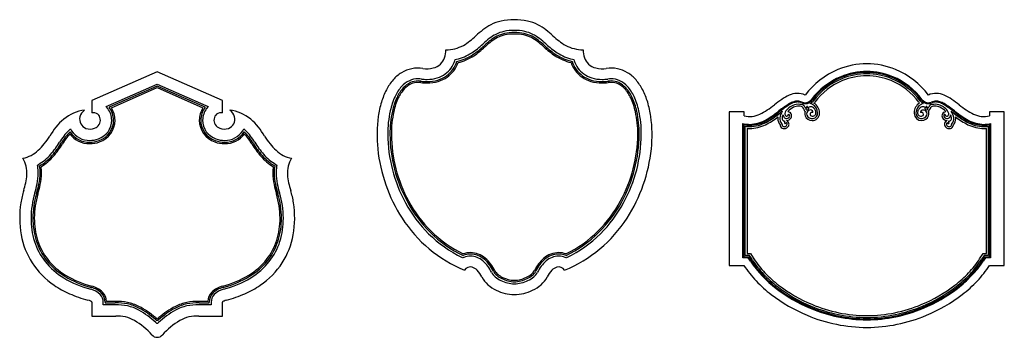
# Model space of a CAD drawing. Extents: x -8.8 to 17, y 0.9 to 9.2.
import ezdxf

# ---------------------------------------------------------------- set-up
doc = ezdxf.new("R2010")
doc.units = 0

msp = doc.modelspace()

# ---------------------------------------------------------------- linework, layer by layer
at = {"color": 7, "linetype": 'CONTINUOUS'}
for p, q in [((3.371647, 8.570997), (3.373422, 8.572562)), ((3.371647, 8.570397), (3.371647, 8.570997)), ((3.408997, 8.52771), (3.401887, 8.521413)), ((3.409717, 8.528346), (3.408997, 8.52771)), ((4.992465, 8.517296), (4.982524, 8.525947)), ((5.016925, 8.570784), (5.018736, 8.569208)), ((5.018736, 8.569208), (5.019324, 8.569208)), ((3.423056, 8.490024), (3.426322, 8.49291)), ((3.434435, 8.500447), (3.434637, 8.500626)), ((3.434435, 8.499872), (3.434435, 8.500447)), ((4.956719, 8.499356), (4.957461, 8.49871)), ((4.957461, 8.49871), (4.958037, 8.498122)), ((2.637564, 8.130163), (2.647639, 8.159786)), ((2.647639, 8.159786), (2.678451, 8.166899)), ((5.716668, 8.166899), (5.746881, 8.159786)), ((5.746881, 8.159786), (5.757543, 8.130163)), ((-5.154762, 7.84134), (-6.863851, 7.088046)), ((-3.446573, 7.088046), (-5.154762, 7.84134)), ((-6.431666, 6.954846), (-5.15485, 7.517655)), ((-5.15485, 7.517655), (-3.879321, 6.954846)), ((-5.15455, 7.464718), (-6.411254, 6.910583)), ((-6.354967, 6.895197), (-5.1544, 7.42388)), ((-3.899733, 6.910583), (-5.15455, 7.464718)), ((-5.1544, 7.42388), (-3.956346, 6.895197)), ((-6.863851, 7.088046), (-6.863851, 6.765847)), ((-3.446573, 6.765847), (-3.446573, 7.088046)), ((-6.489004, 6.929597), (-6.431666, 6.954846)), ((-6.450142, 6.879722), (-6.489004, 6.929597)), ((-3.879321, 6.954846), (-3.821972, 6.929597)), ((-3.821972, 6.929597), (-3.860833, 6.879722)), ((10.203405, 6.795153), (9.815969, 6.795153)), ((9.815969, 6.795153), (9.815969, 2.770944)), ((10.203405, 6.68738), (10.203405, 6.795153)), ((11.13436, 6.795955), (11.107161, 6.775396)), ((11.128587, 6.747365), (11.13206, 6.750003)), ((11.15621, 6.768178), (11.16963, 6.778251)), ((11.350672, 6.799592), (11.395122, 6.777942)), ((14.652649, 6.765566), (14.652649, 6.765566)), ((15.438619, 6.777942), (15.482458, 6.799592)), ((15.664286, 6.778251), (15.677705, 6.768178)), ((15.726326, 6.775399), (15.69913, 6.795955)), ((15.701856, 6.750003), (15.705329, 6.747366)), ((16.628548, 6.795153), (16.628548, 6.68738)), ((17.015997, 6.795153), (16.628548, 6.795153)), ((17.015997, 2.770944), (17.015997, 6.795153)), ((10.176767, 2.971706), (10.176767, 6.483594)), ((10.176767, 6.483594), (10.206481, 6.47852)), ((10.201967, 6.454856), (10.201967, 2.99708)), ((11.091214, 6.655256), (11.091348, 6.656667)), ((11.302992, 6.498594), (11.301984, 6.497294)), ((11.317947, 6.565706), (11.319754, 6.561177)), ((11.319754, 6.561177), (11.321648, 6.55643)), ((15.505919, 6.554567), (15.511481, 6.55643)), ((15.511481, 6.55643), (15.511524, 6.556537)), ((15.531942, 6.497294), (15.53094, 6.498588)), ((16.62666, 6.47852), (16.656373, 6.483594)), ((16.631523, 2.99708), (16.631523, 6.454856)), ((16.656373, 6.483594), (16.656373, 2.971706)), ((-7.470185, 6.305214), (-7.42686, 6.348312)), ((-7.42686, 6.348312), (-7.393735, 6.296589)), ((-2.917253, 6.296589), (-2.884115, 6.348312)), ((-2.884115, 6.348312), (-2.84079, 6.305214)), ((10.237591, 3.032055), (10.237591, 6.413344)), ((10.287467, 6.355944), (10.287467, 3.08148)), ((16.545662, 3.08148), (16.545662, 6.355944)), ((16.596323, 6.413344), (16.596323, 3.032055)), ((-8.288266, 5.398194), (-8.258954, 5.415432)), ((-2.052021, 5.415432), (-2.022721, 5.398194)), ((-8.282529, 5.364319), (-8.288266, 5.398194)), ((-2.022721, 5.398194), (-2.028446, 5.364319)), ((-8.311937, 4.65335), (-8.316804, 4.636375)), ((-1.994171, 4.636375), (-1.999009, 4.653242)), ((2.848489, 2.967572), (2.825975, 2.978822)), ((2.8716, 2.977047), (2.848489, 2.967572)), ((5.547221, 2.967572), (5.524107, 2.977047)), ((5.569732, 2.978822), (5.547221, 2.967572)), ((10.31268, 2.971706), (10.176767, 2.971706)), ((10.201967, 2.99708), (10.326166, 2.99708)), ((10.346279, 3.032055), (10.237591, 3.032055)), ((10.287467, 3.08148), (10.373291, 3.08148)), ((10.372741, 2.878567), (10.31268, 2.971706)), ((10.326166, 2.99708), (10.394566, 2.89268)), ((10.423041, 2.91263), (10.346279, 3.032055)), ((10.373291, 3.08148), (10.464666, 2.939169)), ((16.368462, 2.939169), (16.459838, 3.08148)), ((16.487651, 3.032055), (16.410874, 2.91263)), ((16.439824, 2.89268), (16.507324, 2.99708)), ((16.520462, 2.971706), (16.459774, 2.878567)), ((16.459838, 3.08148), (16.545662, 3.08148)), ((16.596323, 3.032055), (16.487651, 3.032055)), ((16.507324, 2.99708), (16.631523, 2.99708)), ((16.656373, 2.971706), (16.520462, 2.971706)), ((9.815969, 2.770944), (10.201692, 2.770944)), ((16.63026, 2.770944), (17.015997, 2.770944)), ((-6.97275, 1.85908), (-6.967239, 1.857417)), ((-6.863851, 1.805082), (-6.863851, 1.444183)), ((-6.568015, 1.739932), (-6.568015, 1.803968)), ((-6.518453, 1.805007), (-6.518453, 1.789807)), ((-6.251118, 1.82723), (-6.481965, 1.82723)), ((-3.829335, 1.82723), (-4.060194, 1.82723)), ((-3.792535, 1.789807), (-3.792535, 1.805007)), ((-3.742972, 1.803968), (-3.742972, 1.739932)), ((-3.446573, 1.444183), (-3.446573, 1.805082)), ((-6.251355, 1.739932), (-6.568015, 1.739932)), ((-6.518453, 1.789807), (-6.251093, 1.789807)), ((-4.059894, 1.789807), (-3.792535, 1.789807)), ((-3.742972, 1.739932), (-4.059619, 1.739932)), ((-6.863851, 1.444183), (-6.241055, 1.444183)), ((-4.068469, 1.444183), (-3.446573, 1.444183))]:
    msp.add_line(p, q, dxfattribs=at)
for centre, radius, start, end in [((4.200901, 7.86807), 1.35402, 117.410222, 128.044701), ((4.10371, 8.039454), 1.157158, 102.972003, 117.044697), ((4.177904, 7.6834), 1.520799, 89.503622, 102.684745), ((4.203979, 7.675189), 1.529008, 77.349089, 90.483385), ((4.275581, 8.021011), 1.175914, 63.139947, 77.062857), ((4.17345, 7.838312), 1.385073, 52.31027, 62.785576), ((0.731444, 11.502763), 3.664283, 308.819823, 312.038488), ((5.516891, 6.203775), 3.475732, 128.221354, 132.133588), ((4.206464, 7.857913), 1.084186, 117.437709, 128.300868), ((4.207488, 7.855978), 1.029422, 117.519532, 128.474843), ((4.10674, 8.033847), 0.882122, 102.414515, 116.954521), ((4.10679, 8.033064), 0.825878, 102.282639, 117.000452), ((4.107212, 8.032872), 0.789047, 102.167279, 116.990535), ((4.178718, 7.672272), 1.250738, 89.408538, 102.07381), ((4.178706, 7.66773), 1.198173, 89.380216, 101.926444), ((4.178914, 7.664998), 1.163793, 89.361066, 101.800813), ((4.204315, 7.669955), 1.253053, 77.913438, 90.580081), ((4.204433, 7.661799), 1.2041, 78.065358, 90.607473), ((4.204588, 7.661801), 1.166987, 78.17995, 90.623352), ((4.273623, 8.017027), 0.805169, 63.161731, 77.810386), ((4.274253, 8.017624), 0.841546, 63.125766, 77.706402), ((4.273897, 8.020574), 0.895653, 63.153896, 77.569495), ((4.167465, 7.82749), 1.059458, 51.837158, 62.62234), ((4.167594, 7.830758), 1.113055, 51.990624, 62.684104), ((2.833909, 6.121911), 3.562309, 48.290343, 52.139112), ((7.698563, 11.58927), 3.755949, 228.384155, 231.54966), ((2.398726, 9.370201), 0.955181, 270.103682, 298.697616), ((2.246199, 9.622252), 1.249578, 299.282676, 308.758578), ((1.751233, 10.303817), 2.372385, 303.987124, 312.826914), ((1.749645, 10.305563), 2.431686, 303.977054, 312.80174), ((3.324194, 8.61513), 0.064856, 307.802399, 312.222334), ((3.435021, 8.492087), 0.100741, 128.982172, 131.873164), ((5.608231, 6.092651), 3.338313, 128.40328, 132.024072), ((5.638916, 6.062146), 3.324375, 128.553575, 132.11044), ((5.659487, 6.038844), 3.318182, 128.598964, 132.10588), ((4.208444, 7.854917), 0.993608, 117.535063, 128.538391), ((4.166204, 7.82544), 1.024659, 51.845419, 62.638833), ((2.681449, 5.940924), 3.423804, 48.352598, 51.790087), ((2.703579, 5.971704), 3.423119, 48.260045, 51.765127), ((2.726161, 5.995639), 3.446589, 48.344759, 51.896355), ((6.659655, 10.350318), 2.4778, 227.712508, 236.379517), ((4.986898, 8.53003), 0.050856, 43.969114, 50.386855), ((5.060666, 8.601242), 0.051676, 224.010825, 230.252687), ((6.651028, 10.3398), 2.407853, 227.60698, 236.344476), ((6.157038, 9.649928), 1.278584, 231.607414, 240.937572), ((5.997416, 9.381301), 0.966283, 241.473298, 269.837057), ((1.846585, 8.395447), 0.554214, 340.383912, 362.024156), ((2.408264, 9.355183), 1.218614, 282.809886, 303.305692), ((2.406773, 9.357295), 1.278168, 282.859949, 303.305508), ((2.40926, 9.354946), 1.312296, 283.693362, 303.495094), ((1.746891, 10.308063), 2.472812, 304.106313, 312.674912), ((3.365267, 8.56829), 0.097005, 309.006287, 312.198602), ((3.497384, 8.422542), 0.099712, 129.146898, 132.185001), ((4.89523, 8.421119), 0.099369, 47.444045, 50.797671), ((5.031212, 8.569291), 0.101743, 227.468606, 230.676273), ((6.659301, 10.347193), 2.512323, 227.646348, 236.150865), ((5.990865, 9.375199), 1.332821, 236.741211, 256.363224), ((5.989903, 9.369469), 1.290273, 237.029314, 257.214743), ((5.988337, 9.370243), 1.233629, 237.008065, 257.278088), ((6.548504, 8.395421), 0.554182, 177.973099, 199.614479), ((1.963794, 8.361576), 0.43556, 284.053856, 312.727661), ((1.96268, 8.354388), 0.431074, 313.484712, 340.344165), ((1.965278, 8.352774), 0.708184, 306.364688, 341.67901), ((1.965763, 8.352612), 0.764606, 306.32274, 341.593871), ((1.969597, 8.349624), 0.797308, 305.468414, 340.230903), ((6.428885, 8.351168), 0.799653, 199.826313, 234.486449), ((6.431742, 8.354333), 0.766936, 198.483697, 233.657469), ((6.431858, 8.354624), 0.710692, 198.411162, 233.612241), ((6.432417, 8.35437), 0.431051, 199.654311, 226.514894), ((6.43131, 8.361563), 0.435546, 227.271748, 255.94623), ((13.415977, 6.060703), 1.987037, 67.635876, 112.364124), ((1.751638, 6.99575), 0.966485, 122.148703, 139.325371), ((1.674649, 7.104408), 0.833553, 81.603302, 121.642425), ((1.908264, 8.607077), 0.687222, 260.629282, 283.574669), ((1.966863, 8.361675), 0.714442, 286.936808, 305.839025), ((1.967478, 8.361183), 0.770523, 287.026044, 305.842443), ((6.428302, 8.360999), 0.770297, 234.157408, 252.982001), ((6.428423, 8.361479), 0.714205, 234.160335, 253.071428), ((6.486844, 8.607077), 0.687222, 256.425331, 279.370718), ((6.72046, 7.10429), 0.83367, 58.36, 98.395567), ((6.64342, 6.995514), 0.966729, 40.680659, 57.854593), ((13.460941, 5.98783), 2.071584, 112.747316, 143.128517), ((13.416083, 6.053538), 1.791597, 89.98441, 112.274115), ((13.416745, 6.052269), 1.769003, 67.758205, 112.241795), ((13.416964, 6.044153), 1.740492, 67.843611, 112.156389), ((13.416809, 6.035151), 1.698773, 90.008058, 112.060955), ((13.417518, 6.059104), 1.786031, 67.690748, 90.030397), ((13.416776, 6.037493), 1.696431, 67.923629, 90.006953), ((13.37101, 5.987792), 2.07162, 36.87205, 67.253025), ((2.031872, 6.754886), 1.336007, 139.324051, 152.832939), ((1.722718, 7.021464), 0.6475, 115.291423, 137.96859), ((1.724276, 7.017505), 0.594481, 115.200587, 137.899087), ((1.725258, 7.015955), 0.558659, 115.141168, 137.861455), ((1.670392, 7.120807), 0.535347, 89.908636, 114.770298), ((1.671617, 7.119766), 0.479549, 89.993584, 114.710052), ((1.672336, 7.120149), 0.441867, 90.056928, 114.668961), ((1.670612, 6.978759), 0.677394, 82.407834, 89.946385), ((1.675784, 7.031965), 0.567365, 82.179525, 90.41534), ((1.674613, 6.972693), 0.589329, 82.802926, 90.264096), ((1.908662, 8.716052), 1.169698, 262.127353, 270.050035), ((1.910682, 8.770068), 1.186541, 262.362544, 269.926964), ((1.912765, 8.802413), 1.162267, 262.452808, 269.805458), ((1.916224, 8.537956), 0.897833, 269.527426, 286.751041), ((1.916655, 8.537425), 0.953926, 269.550368, 286.845311), ((1.916906, 8.539525), 0.993197, 269.583291, 286.534324), ((1.966677, 8.363736), 0.810517, 286.697967, 305.057642), ((6.429391, 8.362649), 0.809316, 234.9294, 253.317311), ((6.480059, 8.541881), 0.995554, 253.485183, 270.424591), ((6.479479, 8.538654), 0.955156, 253.165506, 270.453385), ((6.479409, 8.539167), 0.899045, 253.260208, 270.476758), ((6.482463, 8.809554), 1.16941, 270.216927, 277.524703), ((6.485079, 8.776577), 1.19305, 270.094041, 277.616795), ((6.487176, 8.734663), 1.188309, 270.012585, 277.81051), ((6.725098, 6.978773), 0.67738, 90.052771, 97.592237), ((6.720411, 7.032024), 0.567306, 89.584613, 97.820886), ((6.721964, 6.981123), 0.580899, 89.735083, 97.249137), ((6.725234, 7.121546), 0.534608, 65.21235, 90.081487), ((6.724517, 7.12096), 0.478355, 65.258627, 89.999106), ((6.724083, 7.120372), 0.441643, 65.324663, 89.926502), ((6.670694, 7.014885), 0.559805, 42.180061, 64.866533), ((6.671136, 7.017221), 0.594934, 42.098385, 64.771013), ((6.672294, 7.020781), 0.648311, 42.048135, 64.698296), ((6.363177, 6.754591), 1.336296, 27.174933, 40.681994), ((13.460767, 5.988614), 1.868688, 112.787413, 143.164561), ((13.457209, 5.997825), 1.83479, 112.767826, 143.31902), ((13.446669, 6.00758), 1.785619, 112.596576, 143.375801), ((13.451922, 6.001358), 1.743392, 112.713309, 143.345098), ((13.376095, 5.993307), 1.752794, 36.754328, 67.234151), ((13.387219, 6.007529), 1.785682, 36.624725, 67.402824), ((13.376307, 5.997857), 1.83475, 36.680643, 67.232512), ((13.371545, 5.986757), 1.870475, 36.865514, 67.229151), ((2.52182, 6.500455), 1.888075, 152.752262, 163.305326), ((2.012601, 6.761908), 1.036602, 138.040148, 155.35241), ((2.005276, 6.765395), 0.971999, 137.977831, 155.407902), ((2.002076, 6.767288), 0.930764, 137.943431, 155.425452), ((6.395816, 6.7676), 0.929544, 24.587773, 42.098503), ((6.388954, 6.763986), 0.974083, 24.627115, 42.023234), ((6.38276, 6.76133), 1.037082, 24.670547, 41.978935), ((5.873278, 6.500096), 1.888351, 16.703547, 27.255696), ((11.859353, 6.147517), 1.177823, 113.68431, 124.613095), ((11.617667, 6.700352), 0.574468, 92.83817, 113.758377), ((11.604503, 6.796819), 0.47754, 65.345249, 91.833684), ((15.227464, 6.796824), 0.477536, 88.16642, 114.654854), ((15.2143, 6.70036), 0.574459, 66.241446, 87.16188), ((14.972622, 6.147554), 1.177785, 55.386417, 66.315431), ((3.151973, 6.307968), 2.546965, 163.230014, 171.812803), ((2.725009, 6.429716), 1.822645, 155.200702, 167.68912), ((2.723111, 6.431618), 1.763631, 155.252952, 167.76125), ((2.728554, 6.429702), 1.731839, 155.263928, 167.735666), ((5.676637, 6.4333), 1.722615, 12.208548, 24.745637), ((5.670017, 6.429136), 1.767166, 12.296256, 24.782846), ((5.673504, 6.430293), 1.819781, 12.311967, 24.82095), ((5.243202, 6.307532), 2.547189, 8.196378, 16.77871), ((8.221394, 10.582729), 4.550893, 304.677692, 307.583807), ((13.587948, 3.617528), 4.241941, 124.417654, 127.645485), ((12.757921, 4.740945), 2.643596, 121.074268, 128.32183), ((12.813817, 4.660131), 2.717041, 121.201092, 128.178936), ((11.702499, 6.472629), 0.61574, 108.802064, 120.128689), ((11.705087, 6.472747), 0.592317, 109.087944, 120.297282), ((11.634457, 6.598469), 0.38982, 85.393886, 112.843826), ((11.609148, 6.745256), 0.327575, 90.538219, 108.714116), ((11.609101, 6.749084), 0.299785, 90.600688, 109.022755), ((11.600858, 6.786998), 0.261903, 64.634269, 88.884214), ((11.598675, 6.779352), 0.293557, 65.073925, 88.556468), ((11.649356, 6.733606), 0.253955, 69.024673, 86.296144), ((11.803869, 7.235641), 0.230622, 246.810426, 322.06202), ((11.805692, 7.24788), 0.218793, 247.621921, 269.705926), ((11.715301, 6.89533), 0.079427, 32.325344, 71.682888), ((11.805813, 7.227985), 0.198898, 269.641757, 323.231433), ((11.922182, 6.862114), 0.144037, 58.207383, 83.823006), ((11.791845, 7.245758), 0.281214, 301.237962, 322.04907), ((11.868448, 6.75618), 0.262582, 1.863105, 60.420289), ((11.87348, 7.177269), 0.224919, 315.591409, 323.077762), ((11.868392, 6.755251), 0.312257, 1.893053, 57.936636), ((14.967108, 6.754291), 0.314661, 122.431073, 177.946631), ((14.965456, 6.75618), 0.26257, 119.575167, 178.136856), ((14.95781, 7.166428), 0.216567, 215.018629, 222.586483), ((15.041952, 7.245585), 0.281004, 217.939499, 238.764472), ((14.911717, 6.862208), 0.143941, 96.174159, 121.802457), ((15.029622, 7.235642), 0.230623, 217.938185, 293.189369), ((15.02732, 7.227946), 0.198859, 216.762882, 270.360799), ((15.02745, 7.24788), 0.218793, 270.294074, 292.378079), ((15.118615, 6.89533), 0.079427, 108.317001, 147.674767), ((15.184563, 6.733596), 0.253965, 93.703649, 110.974892), ((15.233907, 6.781742), 0.291154, 91.345452, 115.024374), ((15.232633, 6.786996), 0.261906, 91.115667, 115.365612), ((15.199462, 6.598427), 0.389862, 67.157471, 94.605603), ((15.224041, 6.746129), 0.3267, 71.26086, 89.468641), ((15.224391, 6.749084), 0.299785, 70.977245, 89.399312), ((15.128404, 6.472752), 0.592312, 59.702511, 70.911849), ((15.130915, 6.474758), 0.613605, 59.818828, 71.166715), ((14.019674, 4.660131), 2.717041, 51.821064, 58.798908), ((14.063682, 4.727447), 2.660953, 51.674042, 58.868715), ((13.244208, 3.617808), 4.241601, 52.354313, 55.582373), ((18.610585, 10.58269), 4.550873, 232.4157, 235.321815), ((-6.899438, 5.73597), 1.111863, 98.024506, 129.186045), ((-6.867692, 6.576045), 0.320972, 125.624734, 165.104858), ((-6.83376, 6.566127), 0.201974, 52.747726, 98.568271), ((-6.832584, 6.579716), 0.190585, 8.366627, 50.555368), ((-6.864473, 6.566372), 0.519479, 0.534989, 37.099418), ((-6.859147, 6.567935), 0.563929, 0.367033, 37.416743), ((-6.858885, 6.569016), 0.600272, 0.246402, 32.914552), ((-3.45243, 6.569041), 0.600258, 147.087338, 179.755937), ((-3.451841, 6.567934), 0.563929, 142.583106, 179.632815), ((-3.4465, 6.56635), 0.519495, 142.898754, 179.462513), ((-3.477841, 6.579718), 0.190585, 129.444996, 171.633736), ((-3.476665, 6.566125), 0.201976, 81.431638, 127.252184), ((-3.442733, 6.576045), 0.320972, 14.895142, 54.375266), ((-3.410987, 5.735968), 1.111865, 50.813993, 81.975533), ((3.639294, 6.221736), 2.760263, 167.517706, 180.407337), ((3.652913, 6.220022), 2.717173, 167.557073, 180.385019), ((3.644999, 6.222129), 2.671474, 167.56061, 180.433335), ((4.751544, 6.219498), 2.672033, 359.62319, 372.494544), ((4.742571, 6.219941), 2.717897, 359.616788, 372.441307), ((4.757143, 6.22445), 2.758966, 359.5361, 372.430528), ((10.326647, 7.344862), 0.681467, 277.677224, 295.387764), ((10.046285, 7.939802), 1.339155, 295.311228, 304.805663), ((9.613933, 8.644246), 2.367007, 299.083938, 308.586838), ((9.612717, 8.654963), 2.401279, 299.011854, 308.488214), ((9.629367, 8.627149), 2.404423, 298.943754, 308.574087), ((10.799134, 7.210132), 0.50781, 304.977017, 307.361581), ((11.472084, 6.326069), 0.60324, 125.862013, 127.208448), ((11.489995, 6.287304), 0.584985, 126.227862, 127.724865), ((11.4771, 6.603447), 0.338551, 143.380584, 174.42963), ((10.791376, 7.240734), 0.597003, 306.235738, 307.669718), ((9.780098, 8.645284), 2.327361, 306.658324, 307.763207), ((11.351023, 6.628925), 0.14953, 146.678961, 190.451605), ((11.121067, 6.687981), 0.107515, 10.600139, 12.399189), ((11.385147, 6.734762), 0.160685, 189.674389, 208.001955), ((11.331983, 6.736596), 0.059791, 167.888284, 247.609647), ((11.500009, 6.69519), 0.232823, 130.368536, 166.601142), ((11.292895, 6.749458), 0.081381, 309.553724, 348.739482), ((11.668318, 6.518539), 0.476627, 112.864774, 132.029647), ((11.650278, 6.552278), 0.388494, 112.34828, 140.461487), ((11.338655, 6.684032), 0.060111, 333.706775, 415.492218), ((11.343326, 6.686665), 0.10495, 358.144679, 420.42666), ((11.634442, 6.589931), 0.347648, 89.859079, 112.294069), ((11.639647, 6.677806), 0.259808, 74.675674, 90.95918), ((11.693606, 6.860554), 0.069398, 50.451232, 77.768101), ((11.743065, 6.91477), 0.005317, 187.606203, 214.814162), ((11.714996, 6.898321), 0.027235, 21.953803, 29.504487), ((11.829607, 6.934073), 0.092938, 195.97019, 231.984624), ((11.85121, 6.866781), 0.079063, 184.300075, 232.650679), ((11.684525, 6.889551), 0.10914, 19.906815, 26.238221), ((11.85714, 6.94912), 0.073496, 197.751351, 216.828374), ((11.932148, 6.747666), 0.140648, 156.419865, 180.524079), ((11.955622, 6.74615), 0.164116, 179.919652, 199.977271), ((11.81378, 6.917753), 0.020007, 219.360772, 289.266163), ((11.81751, 6.927654), 0.02893, 275.69722, 366.421127), ((11.841185, 6.866199), 0.019008, 98.135138, 202.439019), ((11.850827, 6.86877), 0.028931, 199.855503, 276.330794), ((11.832347, 6.923104), 0.038581, 279.1693, 346.529356), ((11.933502, 6.744917), 0.092515, 118.734304, 203.78472), ((11.853988, 6.916768), 0.016099, 350.520846, 478.695419), ((11.982528, 6.752243), 0.140939, 198.464228, 282.14745), ((11.849157, 6.894309), 0.05451, 275.115847, 321.756489), ((11.940514, 6.737561), 0.10237, 86.483043, 120.196268), ((11.835575, 6.897277), 0.067289, 326.936747, 371.746818), ((11.947974, 6.806326), 0.114524, 64.296491, 113.965512), ((11.981217, 6.729873), 0.048438, 152.302441, 222.390653), ((11.97455, 6.733811), 0.040706, 107.322901, 152.849038), ((11.943685, 6.772039), 0.06777, 39.6772, 87.37132), ((11.980801, 6.702612), 0.072427, 68.321369, 104.693873), ((11.985736, 6.755963), 0.194603, 269.166467, 358.318223), ((11.964662, 6.783056), 0.044861, 342.968689, 405.965256), ((11.927349, 6.766037), 0.159775, 29.256905, 63.898226), ((11.987676, 6.755841), 0.14349, 279.834959, 363.546175), ((11.995248, 6.768656), 0.091862, 294.560788, 351.885629), ((11.94693, 6.77142), 0.140146, 353.555612, 391.24998), ((11.556348, 6.766996), 0.624132, 358.462717, 359.868737), ((15.340094, 6.770172), 0.68746, 180.383925, 181.873365), ((14.847396, 6.755929), 0.194568, 182.424234, 270.832715), ((14.846241, 6.755843), 0.143491, 176.454295, 260.16551), ((14.886988, 6.771422), 0.14014, 148.749857, 186.445787), ((14.838677, 6.768661), 0.091864, 188.117065, 245.442767), ((14.906576, 6.766037), 0.159777, 116.102524, 150.743173), ((14.85139, 6.752258), 0.140954, 257.853789, 341.531212), ((14.867266, 6.781253), 0.042435, 131.207675, 195.494228), ((14.853124, 6.702634), 0.072406, 75.303986, 111.681853), ((14.885945, 6.806339), 0.11451, 66.033012, 115.705094), ((14.899537, 6.754935), 0.083782, 56.719099, 135.959034), ((14.859372, 6.733816), 0.040701, 27.146457, 72.674576), ((14.852697, 6.729875), 0.048441, 317.608784, 387.691994), ((14.998335, 6.897277), 0.067284, 168.252184, 213.066446), ((14.984766, 6.894321), 0.054522, 218.250271, 264.890034), ((14.902023, 6.744957), 0.091073, 335.787459, 421.477103), ((14.979938, 6.916764), 0.016105, 61.29832, 189.460214), ((15.001576, 6.92311), 0.038586, 193.478069, 260.841484), ((14.9831, 6.868772), 0.028933, 263.668333, 340.141987), ((15.01642, 6.927653), 0.028929, 173.576025, 264.301298), ((14.992744, 6.8662), 0.019008, 337.558861, 441.863667), ((15.020146, 6.917739), 0.019993, 250.728118, 320.65019), ((14.979715, 6.86886), 0.082062, 307.699476, 354.400567), ((14.910809, 6.748303), 0.13144, 359.161444, 385.037316), ((14.877232, 6.747988), 0.16501, 339.45534, 359.441542), ((14.976765, 6.949117), 0.073506, 323.178244, 342.25026), ((15.149391, 6.889546), 0.109141, 153.75934, 160.093036), ((14.998543, 6.937588), 0.099184, 309.315981, 341.955387), ((15.104162, 6.903414), 0.011828, 154.520188, 163.039582), ((15.065477, 6.919793), 0.030197, 338.045614, 345.44703), ((15.104255, 6.910009), 0.009799, 155.543774, 167.051461), ((15.139519, 6.860565), 0.069387, 102.230742, 129.551452), ((15.193483, 6.677799), 0.259815, 89.040625, 105.324132), ((15.198243, 6.587669), 0.349909, 67.779351, 90.067013), ((15.185642, 6.556056), 0.38394, 39.368642, 67.822672), ((15.165563, 6.518473), 0.476706, 47.971672, 67.133132), ((15.490481, 6.685944), 0.105609, 119.411188, 181.452782), ((15.495265, 6.684032), 0.060114, 124.511103, 206.291314), ((15.541017, 6.749458), 0.081377, 191.260873, 230.449525), ((15.333922, 6.695186), 0.232823, 13.399872, 49.633148), ((15.501944, 6.7366), 0.059793, 292.38481, 372.107996), ((15.518459, 6.710303), 0.089387, 332.15147, 360.489274), ((15.482883, 6.628922), 0.149541, 349.550555, 393.319886), ((17.053818, 8.645336), 2.327403, 232.237565, 233.342449), ((15.356871, 6.603446), 0.338508, 5.571252, 36.625023), ((16.041967, 7.240012), 0.596083, 232.331441, 233.767713), ((15.34446, 6.288019), 0.584091, 52.27399, 53.773284), ((17.204486, 8.627055), 2.404309, 231.425685, 241.056474), ((15.487107, 6.483359), 0.401694, 52.286445, 55.638009), ((17.220777, 8.654972), 2.401287, 231.511747, 240.988106), ((16.2379, 7.464574), 0.833819, 232.718401, 233.530164), ((17.214619, 8.639963), 2.361189, 231.423495, 240.956137), ((16.785672, 7.939784), 1.33914, 235.193949, 244.688383), ((16.505305, 7.344851), 0.681455, 244.612045, 262.322812), ((-6.659012, 5.474994), 1.466214, 130.024614, 152.617354), ((-6.925897, 6.595633), 0.259718, 165.980489, 207.19207), ((-6.935073, 6.592066), 0.249928, 207.425855, 250.296006), ((-6.863361, 6.573124), 0.222003, 288.545418, 368.89407), ((-6.85964, 6.570617), 0.514623, 288.831323, 360.067498), ((-6.859733, 6.571489), 0.564503, 288.91775, 360.005981), ((-6.859571, 6.571079), 0.600953, 288.926087, 360.049439), ((-3.451724, 6.571078), 0.600959, 179.950458, 251.072147), ((-3.451258, 6.571491), 0.5645, 179.994248, 251.083726), ((-3.451332, 6.570628), 0.514639, 179.933775, 251.167249), ((-3.447064, 6.573124), 0.222003, 171.10593, 251.454582), ((-3.375351, 6.592065), 0.249927, 289.703883, 332.574255), ((-3.384528, 6.595633), 0.259718, 332.80793, 374.019511), ((-3.651413, 5.474996), 1.466212, 27.382568, 49.975308), ((4.067915, 6.190566), 3.470321, 172.047766, 186.121144), ((4.327659, 6.190026), 3.470161, 353.887542, 367.961605), ((10.357706, 7.239504), 0.799954, 258.77375, 269.73935), ((10.353173, 7.189422), 0.523906, 253.389269, 277.07318), ((10.361638, 7.261037), 0.797751, 258.784944, 269.480483), ((10.338243, 7.317213), 0.963865, 270.908681, 296.482432), ((10.333195, 7.348282), 0.944679, 271.264438, 299.125221), ((10.333345, 7.349141), 0.909819, 271.305066, 299.207623), ((10.333804, 7.342996), 0.879919, 271.341529, 299.306857), ((9.907121, 8.190724), 1.937969, 296.374979, 307.666624), ((11.35961, 6.617033), 0.270725, 179.730912, 218.431116), ((11.473472, 6.612634), 0.384626, 173.637823, 179.155257), ((11.362788, 6.6181), 0.223384, 175.32411, 219.617242), ((11.230726, 6.452724), 0.083285, 182.729594, 214.068617), ((11.183746, 6.462476), 0.014909, 346.509752, 422.15149), ((11.238452, 6.45443), 0.040467, 173.51915, 212.992379), ((11.276621, 6.613233), 0.073542, 188.943957, 225.931601), ((11.256196, 6.596718), 0.047576, 229.774449, 285.874339), ((11.312909, 6.694899), 0.078199, 207.06404, 261.330767), ((11.187202, 6.539726), 0.089873, 326.689492, 350.286102), ((11.275548, 6.506306), 0.020717, 230.283019, 291.430553), ((11.240163, 6.529701), 0.035992, 351.790234, 396.194383), ((11.256349, 6.480356), 0.078503, 280.543753, 335.6349), ((11.273376, 6.527373), 0.041512, 283.5721, 313.564103), ((11.318375, 6.702858), 0.086992, 258.561333, 328.500085), ((11.320997, 6.490292), 0.019826, 118.711396, 155.24656), ((11.321821, 6.717835), 0.03864, 250.94646, 306.340179), ((11.297776, 6.478799), 0.031965, 8.757714, 64.629312), ((11.321212, 6.696809), 0.131143, 268.57342, 330.963423), ((11.343729, 6.624036), 0.071121, 251.912871, 254.500696), ((11.305859, 6.487373), 0.070692, 71.898999, 74.522801), ((11.304359, 6.48682), 0.071695, 20.520116, 70.896654), ((11.277396, 6.467983), 0.054287, 338.367458, 376.791222), ((11.255622, 6.464257), 0.125314, 0.834829, 22.371036), ((11.277714, 6.465518), 0.10321, 338.14984, 360.313314), ((11.347912, 6.681407), 0.100325, 331.252598, 361.062105), ((11.980723, 6.750668), 0.1893, 198.666859, 270.660496), ((11.997732, 6.751424), 0.075317, 226.031932, 298.293922), ((14.836193, 6.751402), 0.075295, 241.701717, 313.974893), ((14.852422, 6.750645), 0.189277, 269.334425, 341.33822), ((15.499297, 6.683631), 0.114392, 180.182668, 206.183888), ((15.512452, 6.698764), 0.133101, 209.532898, 271.444242), ((15.515549, 6.702867), 0.087002, 211.502981, 281.441107), ((15.546034, 6.465086), 0.093832, 179.391511, 203.876669), ((15.576314, 6.464312), 0.12412, 157.42944, 179.18257), ((15.52904, 6.486327), 0.07205, 108.716921, 159.166581), ((15.512099, 6.717843), 0.038647, 233.66348, 289.051798), ((15.55651, 6.46798), 0.054277, 163.201674, 201.633237), ((15.53614, 6.478792), 0.031965, 115.342766, 171.230335), ((15.577583, 6.480377), 0.078525, 204.374723, 259.452465), ((15.569996, 6.534815), 0.062376, 150.314192, 159.619868), ((15.512913, 6.490274), 0.019852, 24.757066, 61.260729), ((15.560555, 6.527381), 0.04152, 226.439425, 256.426923), ((15.519795, 6.70065), 0.08407, 278.903783, 337.551281), ((15.55838, 6.506305), 0.020716, 248.569345, 309.717946), ((15.593777, 6.529701), 0.036003, 143.817208, 188.20635), ((15.646713, 6.539716), 0.089858, 189.709183, 213.309422), ((15.577729, 6.596706), 0.047565, 254.124046, 310.230408), ((15.557295, 6.613231), 0.073543, 314.072674, 351.058309), ((15.595463, 6.454432), 0.040469, 327.006471, 366.477919), ((15.650172, 6.462476), 0.014909, 117.854442, 193.490026), ((15.471164, 6.618104), 0.223359, 320.376098, 364.675411), ((15.597624, 6.453254), 0.088085, 327.610391, 357.074403), ((15.473582, 6.616038), 0.270059, 321.72622, 360.480986), ((15.345453, 6.618318), 0.398178, 359.9981, 365.526758), ((16.926008, 8.190724), 1.937969, 232.333376, 243.625021), ((16.500732, 7.348316), 0.944713, 240.875199, 268.735756), ((16.500149, 7.349146), 0.909824, 240.792194, 268.694751), ((16.494886, 7.317211), 0.963862, 243.517536, 269.091287), ((16.499492, 7.344779), 0.881705, 240.723086, 268.651159), ((16.478781, 7.189422), 0.523906, 262.92682, 286.610731), ((16.471501, 7.261071), 0.797785, 270.519746, 281.214827), ((16.475785, 7.239504), 0.799954, 270.26065, 281.22625), ((-6.189108, 5.075985), 1.775433, 136.183236, 148.924592), ((-6.182861, 5.070595), 1.734664, 136.219674, 148.884718), ((-6.041844, 4.971412), 1.869862, 138.4138, 148.540764), ((-6.930406, 6.594832), 0.637396, 216.855111, 270.831977), ((-6.930576, 6.593096), 0.598837, 212.561315, 270.940176), ((-6.930882, 6.591764), 0.548964, 212.526893, 271.034085), ((-6.914247, 6.675883), 0.33597, 251.771851, 291.200143), ((-3.396178, 6.675881), 0.335969, 248.799851, 288.228142), ((-3.380403, 6.593079), 0.59882, 269.059012, 327.43959), ((-3.380904, 6.594828), 0.637393, 269.168828, 323.145044), ((-3.380095, 6.591745), 0.548945, 268.966142, 327.474193), ((-4.127704, 5.070914), 1.734137, 31.113459, 43.782387), ((-4.269531, 4.971294), 1.869987, 31.461138, 41.587645), ((-4.122299, 5.07566), 1.77597, 31.077234, 43.814706), ((4.692204, 6.231347), 3.813215, 180.439273, 208.58386), ((4.690599, 6.230517), 3.754908, 180.438754, 208.594403), ((4.689417, 6.230239), 3.715924, 180.43658, 208.488607), ((3.708772, 6.23078), 3.714859, 331.492997, 359.554958), ((3.706147, 6.230786), 3.754372, 331.396465, 359.557079), ((3.702663, 6.231682), 3.813469, 331.41248, 359.555712), ((10.357143, 7.15945), 0.755624, 260.896674, 269.764841), ((10.349974, 7.141776), 0.788314, 265.452171, 270.258353), ((11.255425, 6.459429), 0.107819, 209.663352, 270.742854), ((11.257697, 6.463298), 0.061512, 210.158428, 282.216944), ((11.255304, 6.481897), 0.130287, 270.667975, 335.13119), ((15.57745, 6.480364), 0.12875, 204.434588, 269.490684), ((15.576224, 6.463291), 0.061505, 257.783109, 329.845356), ((15.577384, 6.461049), 0.109436, 269.435575, 329.841192), ((16.483516, 7.132153), 0.778694, 269.711802, 274.577545), ((16.47678, 7.159353), 0.755527, 270.235758, 279.103924), ((-9.371979, 6.966511), 1.618008, 312.993723, 321.293855), ((-11.858159, 8.967107), 4.809163, 321.216201, 324.132399), ((-9.649089, 7.18257), 2.275423, 318.662641, 328.462722), ((-9.651203, 7.183231), 2.326471, 318.688701, 328.481233), ((-9.667385, 7.194362), 2.38291, 319.017527, 328.443095), ((-6.923879, 6.724765), 0.767267, 270.203667, 289.746278), ((-6.922726, 6.709325), 0.666438, 270.15056, 290.11561), ((-6.922601, 6.716642), 0.722305, 270.146824, 289.902377), ((-3.387411, 6.724909), 0.767411, 250.255583, 269.795464), ((-3.388394, 6.716537), 0.722199, 250.096156, 269.853757), ((-3.388248, 6.70941), 0.666522, 249.885683, 269.849368), ((-0.644341, 7.193987), 2.382351, 211.554578, 220.982204), ((-0.659257, 7.183642), 2.327136, 211.520604, 221.31039), ((-0.661844, 7.182608), 2.27548, 211.537511, 221.337363), ((1.53755, 8.959611), 4.796518, 215.866311, 218.7903), ((-0.941388, 6.964397), 1.61438, 218.713188, 227.034377), ((-8.883403, 6.442559), 0.901606, 298.631923, 312.989538), ((-8.934274, 6.552849), 1.32279, 300.698919, 318.69238), ((-1.376702, 6.552849), 1.32279, 221.30762, 239.301081), ((-1.498905, 6.343505), 0.780202, 225.917707, 259.626896), ((4.714728, 6.242414), 4.119012, 185.878866, 212.837324), ((3.681426, 6.241703), 4.11826, 327.167709, 354.130009), ((-8.78983, 6.280492), 0.714533, 279.643063, 298.273465), ((-9.328765, 5.184731), 0.766109, 356.641643, 390.716738), ((-8.933539, 6.55153), 1.370394, 300.715343, 318.719054), ((-8.954434, 6.573723), 1.437663, 301.978687, 319.055533), ((-1.356916, 6.573672), 1.437601, 220.943951, 238.02148), ((-1.377468, 6.551491), 1.370349, 221.280376, 239.284543), ((-0.980448, 5.184589), 0.76645, 149.286082, 183.306929), ((-9.654747, 5.196053), 1.387564, 347.890235, 359.472675), ((-9.362665, 5.181947), 1.095424, 0.06988, 9.583533), ((-9.652212, 5.196752), 1.434453, 347.85466, 359.483505), ((-9.358952, 5.184371), 1.141135, 359.972362, 369.534059), ((-9.658126, 5.196784), 1.477027, 347.942566, 359.504889), ((-9.390475, 5.185079), 1.209322, 359.949857, 368.040554), ((-0.653416, 5.196788), 1.476798, 180.495345, 192.059497), ((-0.920837, 5.185086), 1.209321, 171.959781, 180.050478), ((-0.952036, 5.184365), 1.141135, 170.46564, 180.027338), ((-0.658761, 5.196763), 1.434468, 180.516932, 192.148521), ((-0.94829, 5.181866), 1.095457, 170.412496, 179.92592), ((-0.656348, 5.196066), 1.387457, 180.527885, 192.111239), ((-12.212034, 5.788611), 3.717459, 343.449713, 346.698625), ((-9.77021, 5.211505), 1.208364, 346.690398, 356.600512), ((-11.354306, 5.561761), 3.126023, 343.372885, 347.871401), ((1.046718, 5.562581), 3.129515, 192.130214, 196.62369), ((-0.539455, 5.210947), 1.208229, 183.348439, 193.246429), ((1.900888, 5.78488), 3.715154, 193.238457, 196.48439), ((-6.368655, 4.018048), 2.38841, 162.665652, 170.606647), ((-6.074036, 3.987994), 2.383786, 163.443626, 179.524175), ((-6.069844, 3.988852), 2.301582, 163.4646, 179.504554), ((-11.384378, 5.571473), 3.206687, 343.362529, 347.820725), ((-11.334696, 5.557116), 3.191881, 343.375035, 347.903792), ((1.024645, 5.557512), 3.193191, 192.098445, 196.625369), ((1.07295, 5.571459), 3.206252, 192.181977, 196.641547), ((-4.241917, 3.988826), 2.302031, 0.495983, 16.532745), ((-4.236979, 3.987947), 2.383826, 0.476959, 16.55728), ((-3.929853, 4.025057), 2.375513, 9.273484, 17.280175), ((-6.124181, 4.020093), 2.629606, 171.520049, 189.901584), ((-6.134356, 3.997951), 2.27391, 163.694398, 179.728423), ((-4.177075, 3.997928), 2.274353, 0.272101, 16.302933), ((-4.186245, 4.02009), 2.629606, 350.098484, 368.480019), ((4.40594, 6.067698), 3.483551, 208.472988, 225.155494), ((4.409064, 6.069384), 3.430599, 208.481919, 225.148239), ((4.411596, 6.071741), 3.396149, 208.37406, 224.956712), ((3.982011, 6.074216), 3.400033, 315.049707, 331.613891), ((3.985403, 6.070609), 3.432522, 314.855029, 331.51223), ((3.986887, 6.068862), 3.485993, 314.857744, 331.527028), ((-6.452446, 3.992139), 2.005355, 179.552805, 197.195681), ((-6.451365, 3.993139), 1.956938, 179.543538, 197.129229), ((-6.451259, 3.993238), 1.920143, 179.537023, 197.077145), ((-3.860077, 3.993235), 1.920167, 342.923162, 360.463057), ((-3.859648, 3.993139), 1.956962, 342.87098, 360.456443), ((-3.858529, 3.992139), 2.005355, 342.804319, 360.447195), ((4.256548, 5.94027), 3.570207, 212.750428, 247.458271), ((4.139572, 5.939678), 3.56955, 292.541086, 327.25408), ((4.238998, 5.907386), 3.195816, 225.261408, 244.257176), ((4.238095, 5.906978), 3.156962, 225.065555, 243.98234), ((4.157396, 5.907455), 3.1581, 296.040202, 314.942874), ((4.156421, 5.907587), 3.196341, 295.754013, 314.742953), ((-6.730123, 3.92079), 2.015625, 190.082694, 212.590092), ((-6.785128, 3.896882), 1.659399, 197.449577, 218.236591), ((-6.783839, 3.898287), 1.611291, 197.388064, 218.227357), ((-6.783265, 3.898781), 1.575054, 197.339189, 218.220758), ((-3.528043, 3.89877), 1.575049, 321.779597, 342.661166), ((-3.52713, 3.898271), 1.61127, 321.77279, 342.612311), ((-3.525848, 3.896885), 1.659401, 321.763324, 342.550338), ((-3.580303, 3.92079), 2.015625, 327.409908, 349.917306), ((4.236438, 5.906555), 3.249773, 225.270877, 244.277115), ((4.158276, 5.905792), 3.249517, 295.744499, 314.743682), ((3.041246, 2.561711), 0.541873, 89.880738, 110.294466), ((3.03913, 2.504112), 0.59948, 49.27667, 89.689969), ((5.357127, 2.504269), 0.599322, 90.283888, 130.728729), ((5.355301, 2.558576), 0.545008, 69.764597, 90.120117), ((-6.709122, 3.955854), 2.052286, 213.099082, 236.14634), ((-6.646464, 4.023346), 1.846634, 218.655861, 238.822414), ((-6.645403, 4.024574), 1.798237, 218.658908, 238.869579), ((-6.645268, 4.024721), 1.76144, 218.661999, 238.914512), ((-3.666023, 4.024695), 1.761412, 301.085618, 321.338358), ((-3.665567, 4.024556), 1.798214, 301.130367, 321.341265), ((-3.664501, 4.023342), 1.846622, 301.177238, 321.344019), ((-3.601304, 3.955854), 2.052286, 303.85366, 326.900918), ((3.041042, 2.556896), 0.508701, 89.866887, 111.942717), ((3.03954, 2.568798), 0.441442, 89.727923, 112.360608), ((3.037191, 2.500943), 0.509311, 49.183773, 89.499994), ((3.03848, 2.502097), 0.563511, 49.27359, 89.619358), ((2.788144, 2.213648), 0.889525, 25.165988, 49.13896), ((2.786899, 2.211059), 0.948214, 25.302639, 49.227099), ((2.784048, 2.209082), 0.989492, 25.380928, 49.228083), ((5.612905, 2.209187), 0.989827, 130.803713, 154.634998), ((5.605373, 2.2149), 0.943027, 130.764801, 154.806456), ((5.606985, 2.213646), 0.889532, 130.861277, 154.834022), ((5.357495, 2.501511), 0.564096, 90.35793, 130.704142), ((5.357928, 2.50095), 0.509304, 90.500068, 130.816511), ((5.355582, 2.565832), 0.444408, 67.715105, 90.270623), ((5.355152, 2.556819), 0.508778, 68.05897, 90.132984), ((12.837383, 4.528589), 2.965979, 213.801413, 232.779199), ((12.527708, 4.265702), 2.536825, 212.767859, 223.538633), ((12.566319, 4.305322), 2.556019, 213.015639, 223.581282), ((12.557647, 4.296336), 2.494488, 212.960879, 223.57752), ((14.277258, 4.295323), 2.492447, 316.409962, 327.036436), ((14.267773, 4.305158), 2.555781, 316.418739, 326.985296), ((14.299485, 4.27392), 2.547327, 316.430836, 327.164336), ((14.236456, 4.335077), 2.657925, 316.390769, 326.770932), ((3.043147, 2.545658), 0.183159, 74.557235, 147.960173), ((3.008755, 2.442868), 0.291453, 43.868683, 73.420828), ((2.7598, 2.198221), 0.640486, 24.89741, 44.212709), ((3.945842, 2.777468), 0.39845, 207.755164, 230.453891), ((3.947313, 2.777346), 0.343277, 207.973917, 230.99531), ((3.949169, 2.778743), 0.307725, 208.224319, 231.437182), ((4.456711, 2.774992), 0.297716, 307.673542, 331.560823), ((4.457235, 2.775221), 0.334909, 308.142126, 331.676829), ((4.460699, 2.772019), 0.385809, 308.76925, 332.171281), ((5.635126, 2.198301), 0.640285, 135.779812, 155.102165), ((5.386361, 2.442801), 0.291491, 106.557864, 136.120152), ((5.352129, 2.544613), 0.184184, 32.223858, 105.376467), ((12.529207, 4.269342), 2.768126, 212.772472, 223.507344), ((14.30289, 4.269185), 2.76792, 316.493096, 327.228654), ((-6.197706, 4.779154), 2.725606, 238.976569, 255.207856), ((-6.196175, 4.782267), 2.679071, 239.023192, 255.203171), ((-6.196213, 4.783272), 2.642925, 239.068046, 255.219291), ((-4.115074, 4.783227), 2.642878, 284.780685, 300.932158), ((-4.114796, 4.782257), 2.679057, 284.796508, 300.976715), ((-4.113279, 4.779185), 2.725635, 284.791883, 301.02317), ((3.935756, 2.767989), 0.666404, 206.767262, 229.031994), ((4.154283, 3.017823), 0.716546, 229.838322, 244.162607), ((4.158246, 3.023006), 0.667001, 230.196412, 244.132109), ((4.161538, 3.02816), 0.635224, 230.483153, 244.09938), ((4.213325, 3.110438), 0.825734, 243.276033, 268.494367), ((4.212481, 3.105544), 0.765038, 243.174228, 268.441015), ((4.211951, 3.102896), 0.724585, 243.094784, 268.413643), ((4.167509, 3.145427), 0.860776, 271.605703, 296.305861), ((4.16891, 3.14059), 0.800124, 271.629819, 296.404049), ((4.170134, 3.138499), 0.760221, 271.640066, 296.445782), ((4.226375, 3.052304), 0.658108, 295.403725, 308.790649), ((4.227962, 3.048915), 0.691859, 295.399951, 309.076468), ((4.233001, 3.040387), 0.73769, 295.361358, 309.505743), ((4.469867, 2.763824), 0.655143, 310.385956, 333.143914), ((13.000779, 4.713644), 3.41603, 223.466976, 232.416609), ((13.003467, 4.71395), 3.190482, 223.488625, 232.405991), ((13.027369, 4.740314), 3.189879, 223.532184, 232.358015), ((13.021018, 4.733342), 3.131419, 223.525712, 232.370079), ((13.809438, 4.736681), 3.1356, 307.6291, 316.462712), ((13.806607, 4.740252), 3.189796, 307.641871, 316.46793), ((13.825319, 4.721149), 3.199126, 307.583735, 316.480507), ((13.78155, 4.76462), 3.283577, 307.704918, 316.438752), ((13.831301, 4.713502), 3.415846, 307.583306, 316.533396), ((-6.399366, 4.39507), 2.589626, 235.868341, 246.030531), ((-7.016793, 1.635861), 0.522744, 44.879039, 76.367849), ((-7.017634, 1.634153), 0.574522, 44.877143, 76.179278), ((-7.01326, 1.640242), 0.604661, 44.679548, 76.341275), ((-6.861607, 1.806332), 0.380217, 3.150762, 42.95158), ((-3.449767, 1.806363), 0.380141, 137.044307, 176.853351), ((-3.29807, 1.640293), 0.604604, 103.657066, 135.321941), ((-3.293355, 1.634156), 0.574519, 103.820904, 135.123039), ((-3.294197, 1.635899), 0.522707, 103.633088, 135.122797), ((-3.911059, 4.39507), 2.589626, 293.969469, 304.131659), ((4.136551, 2.994815), 0.969329, 228.860546, 244.497921), ((4.218672, 3.136479), 1.132623, 243.833866, 268.60402), ((4.161238, 3.175108), 1.171296, 271.459896, 295.727971), ((4.252018, 3.014258), 0.987057, 295.033956, 310.599017), ((13.473286, 5.323069), 3.983366, 232.408035, 247.279903), ((13.481949, 5.351377), 3.987465, 232.545993, 247.318583), ((13.477011, 5.337837), 3.937641, 232.487185, 247.328243), ((13.475372, 5.337603), 3.887397, 232.504222, 247.354181), ((13.352332, 5.34437), 3.895972, 292.689632, 307.496685), ((13.356877, 5.337909), 3.937718, 292.67173, 307.51256), ((13.350143, 5.354332), 3.99073, 292.683589, 307.445452), ((13.360772, 5.321143), 3.981235, 292.718625, 307.597568), ((-6.119778, 5.025045), 3.278856, 246.038401, 254.921442), ((-7.151739, 1.193905), 0.688686, 68.142461, 74.460585), ((-6.931686, 1.743449), 0.096722, 52.218824, 67.928511), ((-6.883817, 1.803409), 0.020036, 4.789072, 55.36334), ((-6.862972, 1.804499), 0.294957, 359.896883, 402.749997), ((-6.861435, 1.805699), 0.342983, 359.884345, 402.980799), ((-6.23736, 0.173308), 1.653979, 79.423443, 90.476617), ((-4.073953, 0.173308), 1.653979, 89.523383, 100.576557), ((-3.449553, 1.805698), 0.342983, 137.018989, 180.115444), ((-3.448004, 1.804481), 0.294969, 137.247474, 180.099703), ((-3.423491, 1.800777), 0.02348, 118.406471, 169.435489), ((-3.348568, 1.695929), 0.152192, 112.061809, 124.45014), ((-3.233423, 1.422232), 0.449115, 103.422371, 112.560785), ((-4.190647, 5.025045), 3.278856, 285.078558, 293.961599), ((13.481698, 5.35479), 4.217448, 232.551542, 247.332348), ((13.350294, 5.354768), 4.217414, 292.667299, 307.448334), ((-6.242464, 0.252837), 1.487121, 77.984181, 90.342576), ((-6.240144, 0.214308), 1.575537, 78.766127, 90.398172), ((-6.127692, 0.759943), 1.057181, 62.176928, 79.430396), ((-6.143007, 0.70152), 1.078736, 61.83147, 78.785238), ((-6.158539, 0.646299), 1.084808, 61.082017, 77.993389), ((-6.717136, -0.365489), 2.327627, 49.406463, 62.275076), ((-6.644269, -0.255636), 2.10919, 46.382451, 61.380063), ((-6.685024, -0.317059), 2.232548, 48.302926, 61.908876), ((-3.666504, -0.255967), 2.109578, 118.620456, 133.615558), ((-3.625985, -0.317029), 2.232511, 118.09101, 131.697188), ((-3.594177, -0.365484), 2.327623, 117.724986, 130.593598), ((-4.167978, 0.701504), 1.078752, 101.214459, 118.168227), ((-4.183621, 0.75994), 1.057184, 100.569545, 117.823013), ((-4.152477, 0.646429), 1.084675, 102.006441, 118.919408), ((-4.068516, 0.252787), 1.487172, 89.657223, 102.015619), ((-4.070838, 0.214302), 1.575543, 89.602027, 101.233844), ((13.430422, 5.174339), 3.829663, 247.012015, 269.840092), ((13.440903, 5.235052), 3.864315, 247.21503, 269.695191), ((13.431961, 5.18705), 3.781176, 247.077434, 269.824953), ((13.431216, 5.184686), 3.729311, 247.075695, 269.831837), ((13.411356, 5.132058), 3.787377, 270.126737, 293.117502), ((13.408806, 5.153824), 3.698451, 270.17761, 293.021117), ((13.399779, 5.199444), 3.828708, 270.307781, 292.892123), ((13.408827, 5.153236), 3.747363, 270.177083, 293.027171), ((-6.229779, 0.263013), 1.181224, 78.15774, 90.546985), ((-6.13819, 0.697917), 0.73678, 58.256637, 78.188024), ((-6.713332, -0.315277), 1.901513, 41.608033, 59.580994), ((-5.145309, 1.442506), 0.070154, 215.284508, 261.522291), ((-5.155494, 1.398297), 0.065701, 227.417379, 312.582621), ((-5.160831, 1.434095), 0.061196, 274.855256, 328.348845), ((-3.597094, -0.315277), 1.901513, 120.419006, 138.391967), ((-4.17234, 0.697461), 0.737113, 101.762586, 121.717855), ((-4.079627, 0.257443), 1.186792, 89.461339, 101.814021), ((13.441223, 5.236359), 4.092575, 247.216255, 269.6946), ((13.397595, 5.202366), 4.058583, 270.307946, 292.880259), ((-5.155494, 1.305555), 0.048076, 225.380568, 314.619432), ((-5.155213, 1.068005), 0.182043, 221.496871, 318.503129)]:
    msp.add_arc(centre, radius, start, end, dxfattribs=at)

doc.saveas('drawing.dxf')
